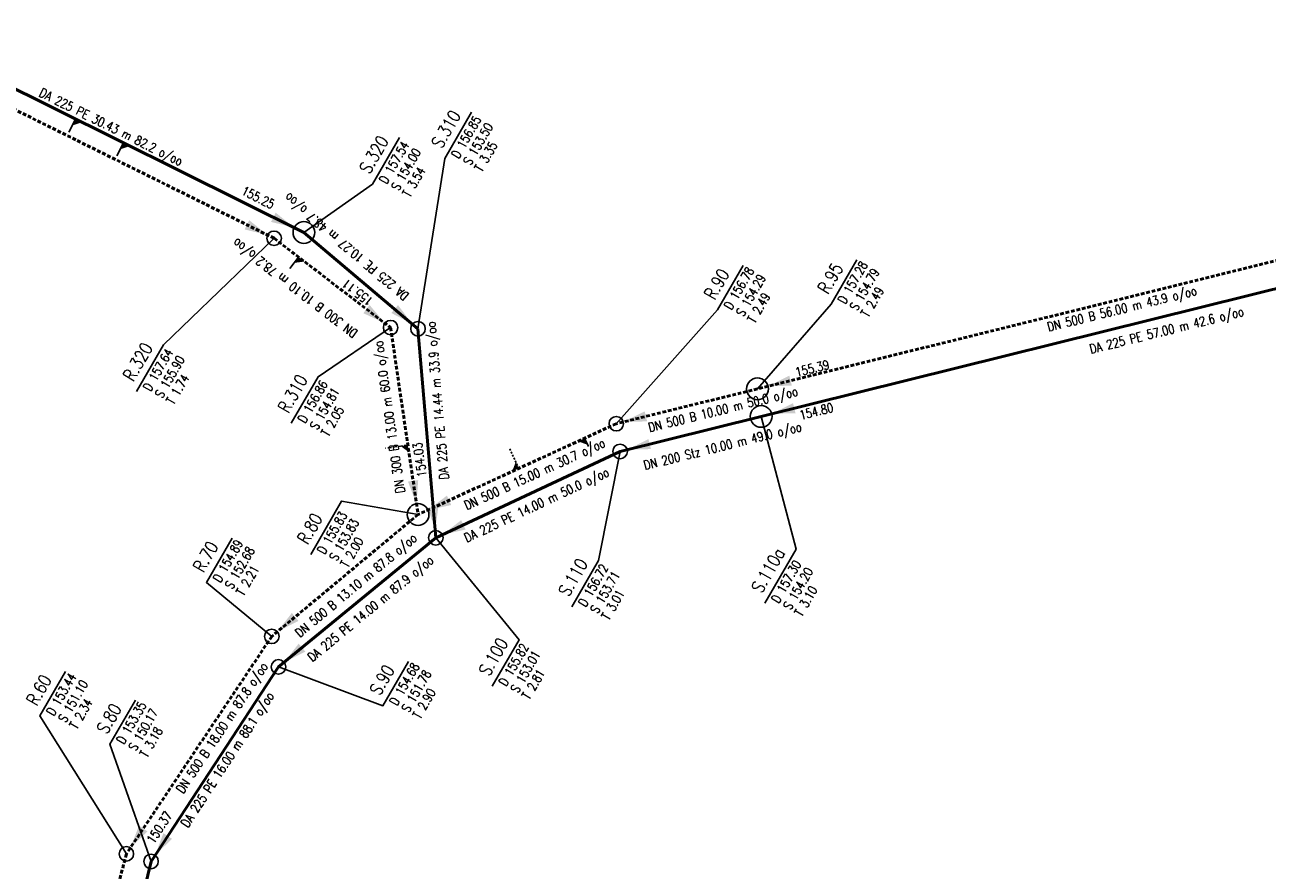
# Model space of a CAD drawing. Header units: metres. Extents: x 3490368 to 3491379, y 5753988 to 5755037.
# Tile 16 of 29: x 3490640 to 3490725, y 5754428 to 5754486. Entities that reach past the tile are written whole.
import ezdxf
from ezdxf.enums import TextEntityAlignment as Align

# ---------------------------------------------------------------- set-up
doc = ezdxf.new("R2010")
doc.units = ezdxf.units.M
doc.linetypes.add('E-Kanalnetz-250-01$0$STRICHLINIE', pattern=[19.05, 12.7, -6.35])
for name, color, linetype in [('E-Kanalnetz-250-01$0$ABZWEIGER', 2, 'Continuous'), ('E-Kanalnetz-250-01$0$ABZWEIGER_TEXT_1', 2, 'Continuous'), ('E-Kanalnetz-250-01$0$HALTUNG_TEXT_1', 7, 'Continuous'), ('E-Kanalnetz-250-01$0$HALTUNG_TEXT_3', 7, 'Continuous'), ('E-Kanalnetz-250-01$0$HALTUNG_TEXT_6', 7, 'Continuous'), ('E-Kanalnetz-250-01$0$SCHACHT', 7, 'Continuous'), ('E-Kanalnetz-250-01$0$SCHACHT_TEXT', 7, 'Continuous'), ('E-Kanalnetz-250-01$0$SCHACHT_TEXT_1', 7, 'Continuous'), ('E-Kanalnetz-250-01$0$SCHACHT_TEXT_2', 7, 'Continuous')]:
    doc.layers.add(name, color=color, linetype=linetype)
doc.layers.add('E-Kanalnetz-250-01$0$HALTUNG', color=7, linetype='Continuous', lineweight=50)
doc.styles.add('E-Kanalnetz-250-01$0$HALTUNG', font='ROMANS.shx')
doc.styles.add('E-Kanalnetz-250-01$0$SCHACHT', font='ROMANS.shx')

msp = doc.modelspace()

# ---------------------------------------------------------------- linework, layer by layer
at = {"layer": 'E-Kanalnetz-250-01$0$ABZWEIGER', "color": 210}
msp.add_line((3490643.142, 5754479.796, 156.692), (3490642.697, 5754478.9, 156.692), dxfattribs=at)
at = {"layer": 'E-Kanalnetz-250-01$0$ABZWEIGER', "color": 240}
msp.add_line((3490646.445, 5754478.156, 156.389), (3490646, 5754477.26, 156.389), dxfattribs=at)
at = {"layer": 'E-Kanalnetz-250-01$0$ABZWEIGER', "color": 160}
for p, q in [((3490658.499, 5754470.295, 155.734), (3490657.89, 5754469.501, 155.734)), ((3490678.166, 5754457.83, 154.216), (3490678.429, 5754457.256, 154.216))]:
    msp.add_line(p, q, dxfattribs=at)
at = {"layer": 'E-Kanalnetz-250-01$0$ABZWEIGER', "color": 160, "linetype": 'E-Kanalnetz-250-01$0$STRICHLINIE', "ltscale": 0.02}
msp.add_line((3490666.01, 5754457.362), (3490664.467, 5754457.136), dxfattribs=at)
at = {"layer": 'E-Kanalnetz-250-01$0$ABZWEIGER', "color": 160, "linetype": 'E-Kanalnetz-250-01$0$STRICHLINIE', "ltscale": 0.01}
msp.add_line((3490673.641, 5754455.755), (3490672.999, 5754457.156), dxfattribs=at)
at = {"layer": 'E-Kanalnetz-250-01$0$ABZWEIGER_TEXT_1', "color": 210}
msp.add_solid([(3490643.142, 5754479.796, 156.692), (3490642.919, 5754479.348, 156.692), (3490643.59, 5754479.573, 156.692)], dxfattribs=at)
at = {"layer": 'E-Kanalnetz-250-01$0$ABZWEIGER_TEXT_1', "color": 240}
msp.add_solid([(3490646.445, 5754478.156, 156.389), (3490646.222, 5754477.708, 156.389), (3490646.893, 5754477.933, 156.389)], dxfattribs=at)
at = {"layer": 'E-Kanalnetz-250-01$0$ABZWEIGER_TEXT_1', "color": 160}
for points in [[(3490658.499, 5754470.295, 155.734), (3490658.195, 5754469.898, 155.734), (3490658.896, 5754469.99, 155.734)], [(3490678.166, 5754457.83, 154.216), (3490678.374, 5754457.376, 154.216), (3490677.711, 5754457.622, 154.216)], [(3490666.01, 5754457.362, 154.32), (3490665.515, 5754457.29, 154.32), (3490666.083, 5754456.868, 154.32)], [(3490673.641, 5754455.755, 154.064), (3490673.433, 5754456.21, 154.064), (3490673.187, 5754455.547, 154.064)]]:
    msp.add_solid(points, dxfattribs=at)
at = {"layer": 'E-Kanalnetz-250-01$0$HALTUNG', "color": 160, "linetype": 'E-Kanalnetz-250-01$0$STRICHLINIE', "ltscale": 0.02}
for p, q in [((3490627.24, 5754486.278, 158.9), (3490656.813, 5754471.588, 155.9)), ((3490744.419, 5754474.666, 157.85), (3490690.054, 5754461.23, 155.39)), ((3490656.813, 5754471.588, 155.9), (3490664.825, 5754465.442, 155.11)), ((3490664.825, 5754465.442, 154.81), (3490666.712, 5754452.578, 154.03)), ((3490690.054, 5754461.23, 154.79), (3490680.347, 5754458.83, 154.29)), ((3490680.347, 5754458.83, 154.29), (3490666.712, 5754452.578, 153.83)), ((3490666.712, 5754452.578, 153.83), (3490656.651, 5754444.195, 152.68)), ((3490656.651, 5754444.195, 152.68), (3490646.651, 5754429.228, 151.1)), ((3490646.651, 5754429.228, 151.1), (3490641.622, 5754409.844, 149.33))]:
    msp.add_line(p, q, dxfattribs=at)
at = {"layer": 'E-Kanalnetz-250-01$0$HALTUNG', "color": 240, "linetype": 'Continuous', "ltscale": 0.02}
for p, q in [((3490631.607, 5754485.522, 157.75), (3490658.861, 5754471.991, 155.25)), ((3490745.629, 5754473.077, 157.23), (3490690.311, 5754459.332, 154.8)), ((3490658.861, 5754471.991, 154), (3490666.706, 5754465.363, 153.5)), ((3490666.706, 5754465.363, 153.5), (3490667.932, 5754450.977, 153.01)), ((3490690.311, 5754459.332, 154.2), (3490680.606, 5754456.92, 153.71)), ((3490680.606, 5754456.92, 153.71), (3490667.932, 5754450.977, 153.01)), ((3490667.932, 5754450.977, 153.01), (3490657.113, 5754442.092, 151.78)), ((3490657.113, 5754442.092, 151.78), (3490648.348, 5754428.706, 150.37)), ((3490648.348, 5754428.706, 150.17), (3490643.173, 5754407.326, 148.23))]:
    msp.add_line(p, q, dxfattribs=at)
at = {"layer": 'E-Kanalnetz-250-01$0$HALTUNG_TEXT_1', "color": 160}
for points in [[(3490654.94, 5754472.518, 155.945), (3490654.782, 5754472.201, 155.945), (3490655.098, 5754472.836, 155.945), (3490656.367, 5754471.81, 155.945)], [(3490663.164, 5754466.716, 155.149), (3490662.948, 5754466.435, 155.149), (3490663.38, 5754466.998, 155.149), (3490664.429, 5754465.745, 155.149)], [(3490692.334, 5754461.793, 155.423), (3490692.248, 5754462.137, 155.423), (3490692.419, 5754461.449, 155.423), (3490690.782, 5754461.409, 155.423)], [(3490682.383, 5754459.333, 154.315), (3490682.298, 5754459.678, 154.315), (3490682.468, 5754458.989, 154.315), (3490680.831, 5754458.95, 154.315)], [(3490666.371, 5754454.899, 154.075), (3490666.02, 5754454.847, 154.075), (3490666.722, 5754454.95, 154.075), (3490666.603, 5754453.318, 154.075)], [(3490668.847, 5754453.557, 153.853), (3490668.699, 5754453.879, 153.853), (3490668.995, 5754453.234, 153.853), (3490667.393, 5754452.89, 153.853)], [(3490658.258, 5754445.534, 152.724), (3490658.031, 5754445.806, 152.724), (3490658.485, 5754445.261, 152.724), (3490657.034, 5754444.514, 152.724)], [(3490647.813, 5754430.968, 151.144), (3490647.518, 5754431.165, 151.144), (3490648.108, 5754430.771, 151.144), (3490646.928, 5754429.643, 151.144)]]:
    msp.add_solid(points, dxfattribs=at)
at = {"layer": 'E-Kanalnetz-250-01$0$HALTUNG_TEXT_1', "color": 240}
for points in [[(3490656.763, 5754473.033, 155.311), (3490656.605, 5754472.715, 155.311), (3490656.92, 5754473.351, 155.311), (3490658.191, 5754472.324, 155.311)], [(3490665.104, 5754466.717, 153.524), (3490664.875, 5754466.446, 153.524), (3490665.333, 5754466.988, 153.524), (3490666.324, 5754465.686, 153.524)], [(3490692.589, 5754459.898, 154.832), (3490692.504, 5754460.242, 154.832), (3490692.675, 5754459.554, 154.832), (3490691.038, 5754459.512, 154.832)], [(3490682.641, 5754457.426, 153.734), (3490682.556, 5754457.77, 153.734), (3490682.727, 5754457.082, 153.734), (3490681.09, 5754457.041, 153.734)], [(3490667.753, 5754453.069, 153.027), (3490667.4, 5754453.038, 153.027), (3490668.107, 5754453.099, 153.027), (3490667.889, 5754451.475, 153.027)], [(3490669.831, 5754451.868, 153.035), (3490669.68, 5754452.189, 153.035), (3490669.981, 5754451.547, 153.035), (3490668.384, 5754451.189, 153.035)], [(3490658.729, 5754443.419, 151.824), (3490658.504, 5754443.694, 151.824), (3490658.955, 5754443.145, 151.824), (3490657.498, 5754442.408, 151.824)], [(3490649.494, 5754430.456, 150.414), (3490649.197, 5754430.651, 150.414), (3490649.79, 5754430.262, 150.414), (3490648.62, 5754429.123, 150.414)]]:
    msp.add_solid(points, dxfattribs=at)
at = {"layer": 'E-Kanalnetz-250-01$0$SCHACHT', "color": 160, "ltscale": 0.02}
for centre, radius in [((3490656.813, 5754471.588, 157.64), 0.5), ((3490664.825, 5754465.442, 156.86), 0.5), ((3490690.054, 5754461.23, 157.28), 0.75), ((3490680.347, 5754458.83, 156.78), 0.5), ((3490666.712, 5754452.578, 155.83), 0.75), ((3490656.651, 5754444.195, 154.89), 0.5), ((3490646.651, 5754429.228, 153.44), 0.5)]:
    msp.add_circle(centre, radius, dxfattribs=at)
at = {"layer": 'E-Kanalnetz-250-01$0$SCHACHT', "color": 240, "ltscale": 0.02}
for centre, radius in [((3490658.861, 5754471.991, 157.54), 0.75), ((3490666.706, 5754465.363, 156.85), 0.5), ((3490690.311, 5754459.332, 157.3), 0.75), ((3490680.606, 5754456.92, 156.72), 0.5), ((3490667.932, 5754450.977, 155.82), 0.5), ((3490657.113, 5754442.092, 154.68), 0.5), ((3490648.348, 5754428.706, 153.35), 0.5)]:
    msp.add_circle(centre, radius, dxfattribs=at)
at = {"layer": 'E-Kanalnetz-250-01$0$SCHACHT_TEXT', "ltscale": 0.02}
for p, q in [((3490658.861, 5754471.991, 157.54), (3490658.861, 5754471.991, 154)), ((3490656.813, 5754471.588, 157.64), (3490656.813, 5754471.588, 155.9)), ((3490664.825, 5754465.442, 156.86), (3490664.825, 5754465.442, 154.81)), ((3490666.706, 5754465.363, 156.85), (3490666.706, 5754465.363, 153.5)), ((3490690.054, 5754461.23, 157.28), (3490690.054, 5754461.23, 154.79)), ((3490690.311, 5754459.332, 157.3), (3490690.311, 5754459.332, 154.2)), ((3490680.347, 5754458.83, 156.78), (3490680.347, 5754458.83, 154.29)), ((3490680.606, 5754456.92, 156.72), (3490680.606, 5754456.92, 153.71)), ((3490666.712, 5754452.578, 155.83), (3490666.712, 5754452.578, 153.83)), ((3490667.932, 5754450.977, 155.82), (3490667.932, 5754450.977, 153.01)), ((3490656.651, 5754444.195, 154.89), (3490656.651, 5754444.195, 152.68)), ((3490657.113, 5754442.092, 154.68), (3490657.113, 5754442.092, 151.78)), ((3490646.651, 5754429.228, 153.44), (3490646.651, 5754429.228, 151.1)), ((3490648.348, 5754428.706, 153.35), (3490648.348, 5754428.706, 150.17))]:
    msp.add_line(p, q, dxfattribs=at)
at = {"layer": 'E-Kanalnetz-250-01$0$SCHACHT_TEXT', "color": 240}
for points in [[(3490666.706, 5754465.363), (3490668.548, 5754477.069), (3490670.396, 5754480.27)], [(3490658.861, 5754471.991), (3490663.589, 5754475.321), (3490665.437, 5754478.522)], [(3490690.311, 5754459.332), (3490692.708, 5754450.197), (3490690.559, 5754446.473)], [(3490680.606, 5754456.92), (3490679.132, 5754449.427), (3490677.284, 5754446.227)], [(3490667.932, 5754450.977), (3490673.659, 5754443.961), (3490671.811, 5754440.76)], [(3490657.113, 5754442.092), (3490664.297, 5754439.424), (3490666.057, 5754442.473)], [(3490648.348, 5754428.706), (3490645.521, 5754436.766), (3490647.281, 5754439.815)]]:
    msp.add_lwpolyline(points, dxfattribs=at)
at = {"layer": 'E-Kanalnetz-250-01$0$SCHACHT_TEXT', "color": 160}
for points in [[(3490656.813, 5754471.588), (3490649.196, 5754464.253), (3490647.348, 5754461.052)], [(3490680.347, 5754458.83), (3490687.313, 5754466.663), (3490689.073, 5754469.711)], [(3490690.054, 5754461.23), (3490695.128, 5754467.063), (3490696.888, 5754470.111)], [(3490664.825, 5754465.442), (3490659.843, 5754462.061), (3490657.995, 5754458.86)], [(3490666.712, 5754452.578), (3490661.448, 5754453.508), (3490659.328, 5754449.836)], [(3490656.651, 5754444.195), (3490652.156, 5754447.905), (3490653.916, 5754450.953)], [(3490646.651, 5754429.228), (3490640.696, 5754438.729), (3490642.456, 5754441.778)]]:
    msp.add_lwpolyline(points, dxfattribs=at)

# ---------------------------------------------------------------- texts
at = {"layer": 'E-Kanalnetz-250-01$0$HALTUNG_TEXT_3', "color": 240, "style": 'E-Kanalnetz-250-01$0$HALTUNG', "width": 0.8}
for s, rotation, p in [('DA 225 PE 30.43 m 82.2 o/oo', 333.59608, (3490645.741, 5754479.538)), ('DA 225 PE 10.27 m 48.7 o/oo', 139.808, (3490661.583, 5754470.763)), ('DA 225 PE 57.00 m 42.6 o/oo', 13.95387, (3490718.126, 5754465.573)), ('DA 225 PE 14.44 m 33.9 o/oo', 94.86921, (3490667.737, 5754460.399)), ('DN 200 Stz 10.00 m 49.0 o/oo', 13.95387, (3490687.583, 5754457.606)), ('DA 225 PE 14.00 m 50.0 o/oo', 25.12168, (3490674.724, 5754453.529)), ('DA 225 PE 14.00 m 87.9 o/oo', 39.39704, (3490663.243, 5754446.355)), ('DA 225 PE 16.00 m 88.1 o/oo', 56.78201, (3490653.337, 5754435.892))]:
    msp.add_text(s, height=0.63, rotation=rotation, dxfattribs=at).set_placement(p, align=Align.TOP_CENTER)
at = {"layer": 'E-Kanalnetz-250-01$0$HALTUNG_TEXT_3', "color": 160, "style": 'E-Kanalnetz-250-01$0$HALTUNG', "width": 0.8}
for s, rotation, p in [('DN 300 B 10.10 m 78.2 o/oo', 142.50778, (3490658.051, 5754467.904)), ('DN 500 B 56.00 m 43.9 o/oo', 13.88288, (3490715.049, 5754467.05)), ('DN 300 B 13.00 m 60.0 o/oo', 98.34534, (3490664.421, 5754459.245)), ('DN 500 B 10.00 m 50.0 o/oo', 13.88288, (3490687.608, 5754460.125)), ('DN 500 B 15.00 m 30.7 o/oo', 24.63489, (3490674.594, 5754455.653)), ('DN 500 B 13.10 m 87.8 o/oo', 39.80269, (3490662.238, 5754447.95)), ('DN 500 B 18.00 m 87.8 o/oo', 56.24939, (3490652.965, 5754438.083))]:
    msp.add_text(s, height=0.63, rotation=rotation, dxfattribs=at).set_placement(p, align=Align.TOP_CENTER)
at = {"layer": 'E-Kanalnetz-250-01$0$HALTUNG_TEXT_6', "color": 240, "style": 'E-Kanalnetz-250-01$0$HALTUNG', "width": 0.8}
msp.add_text('155.25', height=0.63, rotation=333.59608, dxfattribs=at).set_placement((3490656.633, 5754473.586), align=Align.RIGHT)
at = {"layer": 'E-Kanalnetz-250-01$0$HALTUNG_TEXT_6', "color": 160, "style": 'E-Kanalnetz-250-01$0$HALTUNG', "width": 0.8}
for s, rotation, p in [('155.11', 142.50778, (3490661.809, 5754468.824)), ('154.03', 98.34534, (3490666.964, 5754457.571))]:
    msp.add_text(s, height=0.63, rotation=rotation, dxfattribs=at).set_placement(p, align=Align.RIGHT)
msp.add_text('155.39', height=0.63, rotation=13.88288, dxfattribs=at).set_placement((3490692.747, 5754462.047))
at = {"layer": 'E-Kanalnetz-250-01$0$HALTUNG_TEXT_6', "color": 240, "style": 'E-Kanalnetz-250-01$0$HALTUNG', "width": 0.8}
for s, rotation, p in [('154.80', 13.95387, (3490693.029, 5754459.092)), ('150.37', 56.78201, (3490648.537, 5754429.878))]:
    msp.add_text(s, height=0.63, rotation=rotation, dxfattribs=at).set_placement(p)
at = {"layer": 'E-Kanalnetz-250-01$0$SCHACHT_TEXT', "color": 240, "style": 'E-Kanalnetz-250-01$0$SCHACHT', "width": 0.8}
for s, p in [('S.310', (3490667.573, 5754478.14)), ('S.320', (3490662.614, 5754476.392)), ('S.110a', (3490689.584, 5754447.544)), ('S.110', (3490676.309, 5754447.298)), ('S.100', (3490670.836, 5754441.831)), ('S.90', (3490663.322, 5754440.495)), ('S.80', (3490644.546, 5754437.838))]:
    msp.add_text(s, height=0.88, rotation=60.00014, dxfattribs=at).set_placement(p, align=Align.TOP_LEFT)
at = {"layer": 'E-Kanalnetz-250-01$0$SCHACHT_TEXT', "color": 160, "style": 'E-Kanalnetz-250-01$0$SCHACHT', "width": 0.8}
for s, p in [('R.95', (3490694.153, 5754468.134)), ('R.90', (3490686.338, 5754467.734)), ('R.320', (3490646.373, 5754462.123)), ('R.310', (3490657.02, 5754459.931)), ('R.80', (3490658.353, 5754450.907)), ('R.70', (3490651.18, 5754448.976)), ('R.60', (3490639.721, 5754439.8))]:
    msp.add_text(s, height=0.88, rotation=60.00014, dxfattribs=at).set_placement(p, align=Align.TOP_LEFT)
at = {"layer": 'E-Kanalnetz-250-01$0$SCHACHT_TEXT_1', "color": 240, "style": 'E-Kanalnetz-250-01$0$SCHACHT', "width": 0.8}
for s, p in [('D 156.85', (3490668.958, 5754477.34)), ('S 153.50', (3490669.777, 5754476.868)), ('D 157.54', (3490664, 5754475.592)), ('S 154.00', (3490664.818, 5754475.119)), ('D 157.30', (3490690.969, 5754446.744)), ('D 156.72', (3490677.695, 5754446.498)), ('S 153.71', (3490678.513, 5754446.025)), ('S 154.20', (3490691.788, 5754446.272)), ('D 155.82', (3490672.221, 5754441.031)), ('S 153.01', (3490673.04, 5754440.559)), ('D 154.68', (3490664.708, 5754439.695)), ('S 151.78', (3490665.526, 5754439.223)), ('D 153.35', (3490645.932, 5754437.038)), ('S 150.17', (3490646.75, 5754436.565))]:
    msp.add_text(s, height=0.63, rotation=60.00014, dxfattribs=at).set_placement(p, align=Align.TOP_LEFT)
at = {"layer": 'E-Kanalnetz-250-01$0$SCHACHT_TEXT_1', "color": 160, "style": 'E-Kanalnetz-250-01$0$SCHACHT', "width": 0.8}
for s, p in [('D 157.28', (3490695.539, 5754467.334)), ('D 156.78', (3490687.723, 5754466.934)), ('S 154.29', (3490688.542, 5754466.461)), ('S 154.79', (3490696.357, 5754466.862)), ('D 157.64', (3490647.759, 5754461.323)), ('S 155.90', (3490648.577, 5754460.85)), ('D 156.86', (3490658.406, 5754459.131)), ('S 154.81', (3490659.224, 5754458.659)), ('D 155.83', (3490659.738, 5754450.107)), ('S 153.83', (3490660.557, 5754449.634)), ('D 154.89', (3490652.566, 5754448.176)), ('S 152.68', (3490653.384, 5754447.703)), ('D 153.44', (3490641.107, 5754439)), ('S 151.10', (3490641.925, 5754438.528))]:
    msp.add_text(s, height=0.63, rotation=60.00014, dxfattribs=at).set_placement(p, align=Align.TOP_LEFT)
at = {"layer": 'E-Kanalnetz-250-01$0$SCHACHT_TEXT_2', "color": 240, "style": 'E-Kanalnetz-250-01$0$SCHACHT', "width": 0.8}
for s, p in [('T 3.35', (3490670.56, 5754476.415)), ('T 3.54', (3490665.602, 5754474.667)), ('T 3.10', (3490692.571, 5754445.819)), ('T 3.01', (3490679.297, 5754445.573)), ('T 2.81', (3490673.824, 5754440.106)), ('T 2.90', (3490666.31, 5754438.77)), ('T 3.18', (3490647.534, 5754436.113))]:
    msp.add_text(s, height=0.63, rotation=60.00014, dxfattribs=at).set_placement(p, align=Align.TOP_LEFT)
at = {"layer": 'E-Kanalnetz-250-01$0$SCHACHT_TEXT_2', "color": 160, "style": 'E-Kanalnetz-250-01$0$SCHACHT', "width": 0.8}
for s, p in [('T 2.49', (3490697.141, 5754466.409)), ('T 2.49', (3490689.326, 5754466.009)), ('T 1.74', (3490649.361, 5754460.398)), ('T 2.05', (3490660.008, 5754458.206)), ('T 2.00', (3490661.34, 5754449.182)), ('T 2.21', (3490654.168, 5754447.251)), ('T 2.34', (3490642.709, 5754438.075))]:
    msp.add_text(s, height=0.63, rotation=60.00014, dxfattribs=at).set_placement(p, align=Align.TOP_LEFT)

doc.saveas('drawing.dxf')
